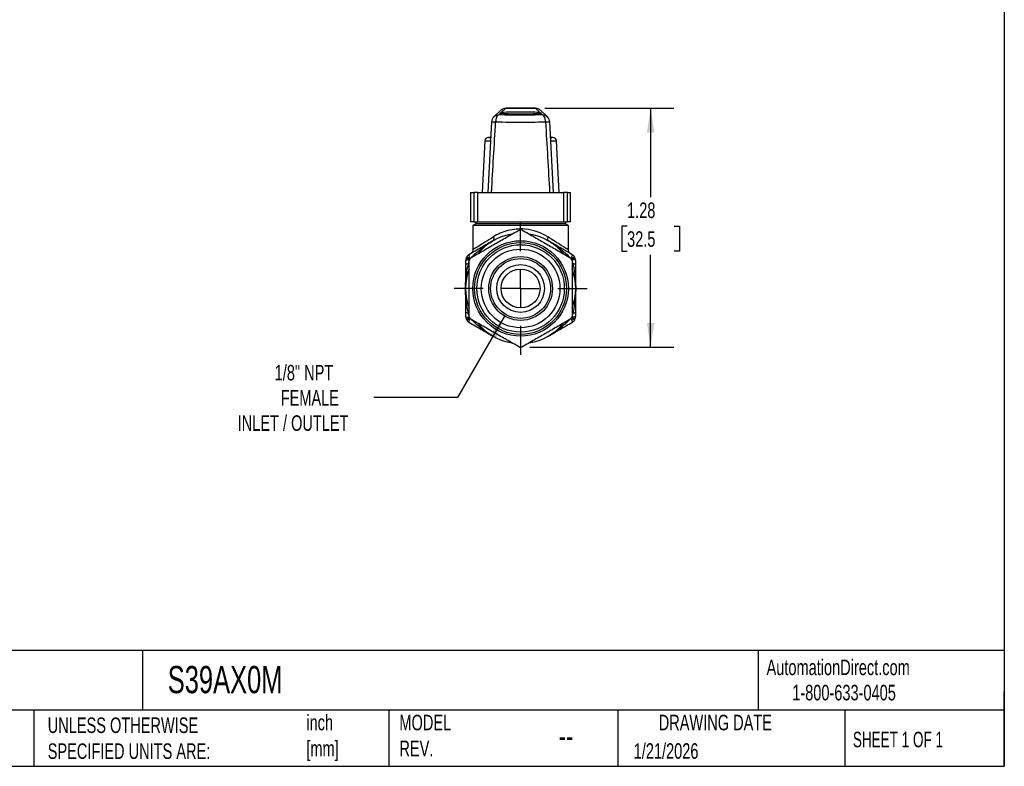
# Model space of a CAD drawing. Header units: inches. Extents: x 0.2 to 10.8, y 0.2 to 8.2.
# Tile 3 of 4: x 5.5 to 10.8, y 0.2 to 4.2. Entities that reach past the tile are written whole.
import ezdxf

# ---------------------------------------------------------------- set-up
doc = ezdxf.new("R2010")
doc.units = ezdxf.units.IN
doc.header["$MEASUREMENT"] = 0
doc.linetypes.add('SLD-Center', pattern=[0.75, 0.6, -0.05, 0.05, -0.05])
doc.linetypes.add('SLD-Solid', pattern=[0])
doc.layers.add('CENTER', color=40, linetype='SLD-Center')
doc.layers.add('DIMENSIONS', color=140, linetype='SLD-Solid', lineweight=25)
doc.layers.add('TEXT', color=140, linetype='SLD-Solid', lineweight=25)
doc.styles.add('SLDTEXTSTYLE0', font='TXT', dxfattribs={"width": 0.7})
doc.styles.add('SLDTEXTSTYLE1', font='TXT', dxfattribs={"width": 0.65})
doc.dimstyles.new('SLDDIMSTYLE2', dxfattribs={"dimtxt": 0.084961, "dimasz": 0.13, "dimexe": 0, "dimexo": 0.0625, "dimgap": 0.02124, "dimtad": 0, "dimtih": 1, "dimtoh": 1, "dimrnd": 1e-09, "dimzin": 12, "dimdsep": 46, "dimtxsty": 'SLDTEXTSTYLE0', "dimsah": 1, "dimcen": 0, "dimadec": 0, "dimazin": 3, "dimtfac": 1, "dimtofl": 0, "dimtmove": 0, "dimatfit": 3, "dimfxl": 0, "dimfrac": 2, "dimtolj": 1, "dimtzin": 12, "dimarcsym": 0})
doc.dimstyles.new('SLDDIMSTYLE3', dxfattribs={"dimtxt": 0.084961, "dimasz": 0.13, "dimexe": 0, "dimexo": 0.0625, "dimgap": 0.02124, "dimtad": 0, "dimtih": 1, "dimtoh": 1, "dimrnd": 1e-09, "dimzin": 12, "dimdsep": 46, "dimtxsty": 'SLDTEXTSTYLE0', "dimsah": 1, "dimcen": 0.09, "dimadec": 0, "dimazin": 3, "dimtfac": 1, "dimtofl": 0, "dimtmove": 0, "dimatfit": 3, "dimfxl": 0, "dimfrac": 2, "dimtolj": 1, "dimtzin": 12, "dimarcsym": 0})

# ---------------------------------------------------------------- blocks, each defined once
blk = doc.blocks.new('_D_2')
at = {"layer": 'DIMENSIONS'}
for p, q in [((8.073, 2.6621), (7.821, 2.2257)), ((7.821, 2.2257), (7.3716, 2.2257))]:
    blk.add_line(p, q, dxfattribs=at)
blk.add_solid([(8.073, 2.6621), (7.9907, 2.5595), (8.0254, 2.5395)], dxfattribs=at)
at = {"layer": 'DIMENSIONS', "attachment_point": 1, "style": 'SLDTEXTSTYLE0'}
for s, insert, char_height in [('1/8" NPT', (6.8409, 2.4006), 0.08333), ('FEMALE', (6.8733, 2.2656), 0.08333), ('INLET / OUTLET', (6.6426, 2.1305), 0.083333)]:
    blk.add_mtext(s, dxfattribs=dict(at, insert=insert, char_height=char_height))
blk = doc.blocks.new('_D_3')
at = {"layer": 'DIMENSIONS'}
for p, q in [((8.2878, 3.7752), (8.9801, 3.7752)), ((8.8551, 3.7752), (8.8551, 3.2983)), ((8.7289, 3.1442), (8.7003, 3.1442)), ((8.7003, 3.1442), (8.7003, 3.0092)), ((8.9813, 3.1442), (9.0099, 3.1442)), ((9.0099, 3.1442), (9.0099, 3.0092)), ((8.7003, 3.0092), (8.7289, 3.0092)), ((9.0099, 3.0092), (8.9813, 3.0092)), ((8.8551, 2.495), (8.8551, 2.9902)), ((8.2084, 2.495), (8.9801, 2.495))]:
    blk.add_line(p, q, dxfattribs=at)
for points in [[(8.8551, 3.7752), (8.8351, 3.6452), (8.8751, 3.6452)], [(8.8551, 2.495), (8.8751, 2.625), (8.8351, 2.625)]]:
    blk.add_solid(points, dxfattribs=at)
at = {"layer": 'DIMENSIONS', "char_height": 0.08333, "attachment_point": 1, "style": 'SLDTEXTSTYLE0'}
for s, insert in [('1.28', (8.7289, 3.2707)), ('32.5', (8.7289, 3.1166))]:
    blk.add_mtext(s, dxfattribs=dict(at, insert=insert))
blk = doc.blocks.new('SW_CENTERMARKSYMBOL_0')
at = {"layer": 'CENTER', "color": 0}
for p, q in [((0, 0.2), (0, 0.3559)), ((0, 0), (0, 0.1)), ((-0.2, 0), (-0.3559, 0)), ((0, 0), (-0.1, 0)), ((0, 0), (0, -0.1)), ((0, 0), (0.1, 0)), ((0.2, 0), (0.3559, 0)), ((0, -0.2), (0, -0.3559))]:
    blk.add_line(p, q, dxfattribs=at)

msp = doc.modelspace()

# ---------------------------------------------------------------- linework, layer by layer
for p, q in [((8.0519, 3.7644), (8.0148, 3.7291)), ((8.0438, 3.7417), (8.0517, 3.7492)), ((8.0547, 3.752), (8.079, 3.7752)), ((8.2378, 3.7752), (8.079, 3.7752)), ((8.079, 3.7752), (8.2378, 3.7752)), ((8.079, 3.7752), (8.079, 3.7752)), ((8.2378, 3.7752), (8.2621, 3.752)), ((8.2378, 3.7752), (8.2378, 3.7752)), ((8.302, 3.7291), (8.2649, 3.7644)), ((8.2651, 3.7492), (8.2749, 3.7399)), ((8.0026, 3.7027), (7.9822, 3.3238)), ((8.0419, 3.7399), (8.0438, 3.7416)), ((8.0438, 3.7416), (8.0428, 3.7417)), ((8.0428, 3.7417), (8.0438, 3.7417)), ((8.0428, 3.7417), (8.0428, 3.7416)), ((8.3346, 3.3238), (8.3142, 3.7027)), ((7.9662, 3.6004), (7.9517, 3.3238)), ((7.9662, 3.6004), (7.9971, 3.6004)), ((7.9886, 3.6191), (7.9859, 3.6191)), ((8.3199, 3.6004), (8.3506, 3.6004)), ((8.3271, 3.619), (8.3282, 3.6191)), ((8.331, 3.6191), (8.3282, 3.6191)), ((8.3651, 3.3238), (8.3506, 3.6004)), ((7.8907, 3.3238), (7.8907, 3.1663)), ((7.8907, 3.3238), (7.9073, 3.3238)), ((7.9073, 3.3238), (7.9073, 3.1663)), ((7.9293, 3.3238), (7.9073, 3.3238)), ((7.9293, 3.1663), (7.9293, 3.3238)), ((7.9293, 3.3238), (8.0027, 3.3238)), ((8.0027, 3.3238), (8.3141, 3.3238)), ((8.3141, 3.3238), (8.3876, 3.3238)), ((8.3876, 3.3238), (8.3876, 3.1663)), ((8.4095, 3.3238), (8.3876, 3.3238)), ((8.4095, 3.1663), (8.4095, 3.3238)), ((8.4095, 3.3238), (8.4261, 3.3238)), ((8.4261, 3.1663), (8.4261, 3.3238)), ((7.9073, 3.1663), (7.8907, 3.1663)), ((7.9073, 3.1663), (7.9293, 3.1663)), ((7.9183, 3.1663), (7.9183, 3.1565)), ((7.9293, 3.1663), (8.3876, 3.1663)), ((8.3876, 3.1663), (8.4095, 3.1663)), ((8.3986, 3.1565), (8.3986, 3.1663)), ((8.4261, 3.1663), (8.4095, 3.1663)), ((7.9183, 3.1565), (7.9025, 3.1474)), ((7.9025, 3.1474), (7.9025, 3.0161)), ((8.4143, 3.1474), (7.9025, 3.1474)), ((8.1584, 3.1565), (7.9183, 3.1565)), ((8.3986, 3.1565), (8.1584, 3.1565)), ((8.4143, 3.1474), (8.3986, 3.1565)), ((8.4143, 3.0161), (8.4143, 3.1474)), ((7.8672, 2.9749), (7.8844, 2.9652)), ((7.87, 2.9797), (7.887, 2.9697)), ((8.4468, 2.9797), (8.4299, 2.9697)), ((8.4496, 2.9749), (8.4325, 2.9652)), ((7.8789, 2.9425), (7.8828, 2.9406)), ((8.434, 2.9406), (8.4379, 2.9425)), ((7.8672, 2.6451), (7.8844, 2.6548)), ((7.87, 2.6403), (7.887, 2.6503)), ((7.8828, 2.6794), (7.8789, 2.6775)), ((8.4468, 2.6403), (8.4299, 2.6503)), ((8.4496, 2.6451), (8.4325, 2.6548)), ((8.4379, 2.6775), (8.434, 2.6794))]:
    msp.add_line(p, q)
for radius in [0.2559, 0.2461, 0.2343, 0.2106, 0.1707, 0.1604, 0.128, 0.1043]:
    msp.add_circle((8.1584, 2.81), radius)
for centre, radius, start, end in [((8.079, 3.7358), 0.0394, 90, 133.5489), ((8.0789, 3.7359), 0.0392, 89.8696, 133.5426), ((8.2378, 3.7358), 0.0394, 46.4511, 90), ((8.2379, 3.7359), 0.0392, 46.459, 90.1287), ((8.0419, 3.7006), 0.0394, 133.5489, 176.9057), ((8.0418, 3.7007), 0.0392, 89.8713, 133.541), ((8.275, 3.7007), 0.0392, 46.4574, 90.1304), ((8.2749, 3.7006), 0.0394, 3.0841, 46.4511), ((7.9859, 3.5994), 0.0197, 90, 177), ((8.331, 3.5994), 0.0197, 3, 90), ((8.1584, 2.81), 0.315, 88.955, 91.045), ((8.1584, 2.81), 0.2953, 98.9605, 141.0395), ((8.1584, 2.81), 0.2953, 38.9605, 81.0395), ((7.8946, 2.9594), 0.0315, 150.4737, 180), ((8.1584, 2.81), 0.3346, 149.5263, 150.4737), ((7.8971, 2.9637), 0.0315, 120, 149.5263), ((8.1584, 2.81), 0.315, 148.955, 151.045), ((8.1584, 2.81), 0.315, 28.955, 31.045), ((8.4197, 2.9637), 0.0315, 30.4737, 60), ((8.1584, 2.81), 0.3346, 29.5263, 30.4737), ((8.4222, 2.9594), 0.0315, 0, 29.5263), ((8.1584, 2.81), 0.2953, 158.9605, 201.0395), ((8.1584, 2.81), 0.2953, 338.9605, 21.0395), ((7.8946, 2.6606), 0.0315, 180, 209.5263), ((8.1584, 2.81), 0.3346, 209.5263, 210.4737), ((7.8971, 2.6563), 0.0315, 210.4737, 240), ((8.1584, 2.81), 0.315, 208.955, 211.045), ((8.1584, 2.81), 0.315, 328.955, 331.045), ((8.4197, 2.6563), 0.0315, 300, 329.5263), ((8.1584, 2.81), 0.3346, 329.5263, 330.4737), ((8.4222, 2.6606), 0.0315, 330.4737, 0), ((8.1584, 2.81), 0.2953, 218.9605, 261.0395), ((8.1584, 2.81), 0.2953, 278.9605, 321.0395), ((8.1584, 2.81), 0.315, 268.955, 271.045)]:
    msp.add_arc(centre, radius, start, end)
for centre, major_axis, ratio, start_param, end_param in [((8.1584, 3.7504), (0.1102, 0), 0.043661, 3.39543, 6.029348), ((8.1584, 3.7504), (0.1102, 0), 0.043661, 0.345634, 2.795959), ((8.0438, 3.7023), (-0.0153, 0.0364), 0.970298, 5.874544, 5.898245)]:
    msp.add_ellipse(centre, major_axis=major_axis, ratio=ratio, start_param=start_param, end_param=end_param)
for points, knots in [([(8.0517, 3.7492), (8.0489, 3.7497), (8.0478, 3.7498), (8.0485, 3.7506), (8.0492, 3.7509), (8.0513, 3.7515), (8.0528, 3.7518), (8.0547, 3.752)], [0, 0, 0, 0, 0.5, 0.5, 0.75, 0.75, 1, 1, 1, 1]), ([(8.2621, 3.752), (8.2659, 3.7516), (8.268, 3.7508), (8.2688, 3.7501), (8.2686, 3.7499), (8.2675, 3.7496), (8.2665, 3.7494), (8.2651, 3.7492)], [0, 0, 0, 0, 0.5, 0.5, 0.75, 0.75, 1, 1, 1, 1]), ([(8.0028, 3.7027), (8.003, 3.7028), (8.0033, 3.703), (8.0078, 3.7031), (8.0149, 3.703), (8.0214, 3.7027), (8.0247, 3.7026)], [0, 0, 0, 0, 0.22157, 0.480996, 0.740423, 1, 1, 1, 1]), ([(8.0419, 3.7399), (8.0371, 3.7395), (8.0286, 3.73), (8.025, 3.7109), (8.0247, 3.7026)], [0, 0, 0, 0, 0.571429, 1, 1, 1, 1]), ([(8.0247, 3.7026), (8.0721, 3.7018), (8.1657, 3.7011), (8.2566, 3.702), (8.2921, 3.7026)], [-0.4549191, -0.4549191, -0.4549191, -0.4549191, 0.0649884, 0.4549191, 0.4549191, 0.4549191, 0.4549191]), ([(8.2749, 3.7399), (8.2439, 3.7392), (8.1647, 3.7383), (8.0832, 3.739), (8.0419, 3.7399)], [-0.4549191, -0.4549191, -0.4549191, -0.4549191, -0.0649884, 0.4549191, 0.4549191, 0.4549191, 0.4549191]), ([(8.2921, 3.7026), (8.2918, 3.7109), (8.2882, 3.73), (8.2798, 3.7395), (8.2749, 3.7399)], [0, 0, 0, 0, 0.428571, 1, 1, 1, 1]), ([(8.2921, 3.7026), (8.2932, 3.7027), (8.2953, 3.7028), (8.2981, 3.7028), (8.3008, 3.7029), (8.3044, 3.703), (8.3083, 3.7031), (8.3118, 3.703), (8.314, 3.7029), (8.3141, 3.7027), (8.3142, 3.7026)], [0, 0, 0, 0, 0.077641, 0.154317, 0.230031, 0.304788, 0.47546, 0.648185, 0.823016, 1, 1, 1, 1]), ([(7.9886, 3.6191), (7.9893, 3.619), (7.9908, 3.619), (7.9936, 3.6177), (7.9958, 3.6153), (7.997, 3.6136), (7.9976, 3.612), (7.9977, 3.6115)], [0, 0, 0, 0, 0.377974, 0.706165, 0.835451, 0.945981, 1, 1, 1, 1]), ([(7.9983, 3.6218), (7.9971, 3.6211), (7.9946, 3.6197), (7.9914, 3.6193), (7.9896, 3.619)], [0, 0, 0, 0, 0.470486, 1, 1, 1, 1]), ([(8.3272, 3.619), (8.3255, 3.6193), (8.3222, 3.6197), (8.3197, 3.6211), (8.3185, 3.6218)], [0, 0, 0, 0, 0.5307, 1, 1, 1, 1]), ([(8.3191, 3.6115), (8.3194, 3.6122), (8.3201, 3.6138), (8.3212, 3.6155), (8.3228, 3.6172), (8.3247, 3.6184), (8.3264, 3.6189), (8.327, 3.6189), (8.3271, 3.619)], [0, 0, 0, 0, 0.104028, 0.22623, 0.3635, 0.626389, 0.914206, 1, 1, 1, 1]), ([(7.8886, 2.9724), (7.9137, 2.987), (7.9364, 3), (7.9795, 3.025), (8.0001, 3.0368), (8.0412, 3.0605), (8.0617, 3.0724), (8.1049, 3.0973), (8.1275, 3.1104), (8.1527, 3.1249)], [0, 0, 0, 0, 0.25, 0.25, 0.5, 0.5, 0.75, 0.75, 1, 1, 1, 1]), ([(8.3044, 3.0862), (8.2701, 3.1078), (8.1983, 3.1348), (8.0879, 3.1249), (8.0353, 3.1006), (8.0124, 3.0862)], [0, 0, 0, 0, 0.3841829, 0.6403048, 0.8964267, 0.8964267, 0.8964267, 0.8964267]), ([(8.1642, 3.1249), (8.1893, 3.1104), (8.2119, 3.0973), (8.2551, 3.0724), (8.2757, 3.0605), (8.3167, 3.0368), (8.3373, 3.025), (8.3805, 3), (8.4031, 2.987), (8.4283, 2.9724)], [0, 0, 0, 0, 0.25, 0.25, 0.5, 0.5, 0.75, 0.75, 1, 1, 1, 1]), ([(8.0108, 3.0657), (7.9899, 3.0537), (7.969, 3.0416), (7.9262, 3.0169), (7.9042, 3.0042), (7.8814, 2.991)], [0, 0, 0, 0, 0.5, 0.5, 1, 1, 1, 1]), ([(7.8916, 2.9742), (7.8943, 2.9768), (7.9022, 2.9844), (7.9162, 2.9974), (7.9349, 3.0134), (7.9569, 3.0305), (7.9803, 3.0472), (7.997, 3.0573), (8.0049, 3.0621)], [0, 0, 0, 0, 0.07878, 0.225798, 0.396506, 0.590493, 0.807728, 1, 1, 1, 1]), ([(8.0124, 3.0862), (7.9787, 3.0649), (7.9507, 3.0472), (7.9221, 3.0292), (7.9148, 3.0246), (7.905, 3.0184), (7.9025, 3.0168), (7.9025, 3.0169)], [0, 0, 0, 0, 0.5, 0.5, 0.75, 0.75, 1, 1, 1, 1]), ([(8.4143, 3.0169), (8.4143, 3.0169), (8.4112, 3.0188), (8.3827, 3.0368), (8.3333, 3.0679), (8.3044, 3.0862)], [0, 0, 0, 0, 0.1376823, 0.5507292, 0.9637761, 0.9637761, 0.9637761, 0.9637761]), ([(8.4354, 2.991), (8.4126, 3.0042), (8.3907, 3.0169), (8.3478, 3.0416), (8.3269, 3.0537), (8.3061, 3.0657)], [0, 0, 0, 0, 0.5, 0.5, 1, 1, 1, 1]), ([(7.9025, 3.0169), (7.9024, 3.0148), (7.9021, 3.0107), (7.8996, 3.0049), (7.8958, 2.9999), (7.8924, 2.9976), (7.8907, 2.9964)], [0, 0, 0, 0, 0.250036, 0.499992, 0.749947, 1, 1, 1, 1]), ([(8.319, 3.0577), (8.3244, 3.0544), (8.3388, 3.0457), (8.36, 3.0305), (8.3819, 3.0134), (8.4006, 2.9974), (8.4147, 2.9844), (8.4225, 2.9768), (8.4253, 2.9742)], [0, 0, 0, 0, 0.142941, 0.373443, 0.579278, 0.760412, 0.916409, 1, 1, 1, 1]), ([(8.4261, 2.9964), (8.4244, 2.9976), (8.421, 2.9999), (8.4173, 3.0049), (8.4148, 3.0107), (8.4145, 3.0148), (8.4143, 3.0169)], [0, 0, 0, 0, 0.250053, 0.500009, 0.749964, 1, 1, 1, 1]), ([(7.8631, 2.9594), (7.8632, 2.9596), (7.8633, 2.9601), (7.8638, 2.9607), (7.8646, 2.9613), (7.8656, 2.9618), (7.8667, 2.9622), (7.8678, 2.9626), (7.8699, 2.9632), (7.8733, 2.964), (7.8785, 2.9648), (7.8825, 2.9651), (7.8844, 2.9652)], [0, 0, 0, 0, 0.091433, 0.176229, 0.254367, 0.325839, 0.390653, 0.448819, 0.500357, 0.67577, 0.84221, 1, 1, 1, 1]), ([(7.8789, 2.9425), (7.8799, 2.9468), (7.8811, 2.9523), (7.8825, 2.9578), (7.8828, 2.9591)], [0, 0, 0, 0, 0.77427, 1, 1, 1, 1]), ([(7.8828, 2.6575), (7.8828, 2.6866), (7.8828, 2.7127), (7.8828, 2.7626), (7.8828, 2.7863), (7.8828, 2.8337), (7.8828, 2.8574), (7.8828, 2.9073), (7.8828, 2.9334), (7.8828, 2.9625)], [0, 0, 0, 0, 0.25, 0.25, 0.5, 0.5, 0.75, 0.75, 1, 1, 1, 1]), ([(8.434, 2.9625), (8.434, 2.9334), (8.434, 2.9073), (8.434, 2.8574), (8.434, 2.8337), (8.434, 2.7863), (8.434, 2.7626), (8.434, 2.7127), (8.434, 2.6866), (8.434, 2.6575)], [0, 0, 0, 0, 0.25, 0.25, 0.5, 0.5, 0.75, 0.75, 1, 1, 1, 1]), ([(8.434, 2.959), (8.4345, 2.9569), (8.4359, 2.9514), (8.4372, 2.9459), (8.4379, 2.9425)], [0, 0, 0, 0, 0.390206, 1, 1, 1, 1]), ([(7.8631, 2.81), (7.8631, 2.8102), (7.8631, 2.8104), (7.8631, 2.8278), (7.8641, 2.8535), (7.869, 2.897), (7.8736, 2.9232), (7.8789, 2.9425)], [0, 0, 0, 0, 0.0015812, 0.0015812, 0.1298268, 0.1939496, 0.3221952, 0.3221952, 0.3221952, 0.3221952]), ([(7.8789, 2.9425), (7.8748, 2.9419), (7.8665, 2.9398), (7.8631, 2.9368), (7.8631, 2.935)], [0, 0, 0, 0, 0.428571, 1, 1, 1, 1]), ([(7.8631, 2.935), (7.8631, 2.9189), (7.8631, 2.8939), (7.8631, 2.8524), (7.8631, 2.8273), (7.8631, 2.8104), (7.8631, 2.8102), (7.8631, 2.81)], [0, 0, 0, 0, 0.1282456, 0.1923684, 0.320614, 0.320614, 0.3221952, 0.3221952, 0.3221952, 0.3221952]), ([(8.4379, 2.9425), (8.4406, 2.9328), (8.4446, 2.9147), (8.4516, 2.8707), (8.4537, 2.8364), (8.4537, 2.8104), (8.4537, 2.8102), (8.4537, 2.81)], [-0.0015812, -0.0015812, -0.0015812, -0.0015812, 0.0625417, 0.1266645, 0.3190329, 0.3190329, 0.320614, 0.320614, 0.320614, 0.320614]), ([(8.4537, 2.81), (8.4537, 2.8102), (8.4537, 2.8104), (8.4537, 2.8357), (8.4537, 2.869), (8.4537, 2.9105), (8.4537, 2.927), (8.4537, 2.935)], [-0.0015812, -0.0015812, -0.0015812, -0.0015812, 0, 0, 0.1923684, 0.2564912, 0.320614, 0.320614, 0.320614, 0.320614]), ([(7.8789, 2.6775), (7.8762, 2.6872), (7.8722, 2.7053), (7.8652, 2.7493), (7.8632, 2.7836), (7.8631, 2.8096), (7.8631, 2.8098), (7.8631, 2.81)], [-0.0015812, -0.0015812, -0.0015812, -0.0015812, 0.0625417, 0.1266645, 0.3190329, 0.3190329, 0.320614, 0.320614, 0.320614, 0.320614]), ([(7.8631, 2.81), (7.8631, 2.8098), (7.8631, 2.8096), (7.8631, 2.7844), (7.8631, 2.751), (7.8631, 2.7095), (7.8631, 2.6931), (7.8631, 2.685)], [-0.0015812, -0.0015812, -0.0015812, -0.0015812, 0, 0, 0.1923684, 0.2564912, 0.320614, 0.320614, 0.320614, 0.320614]), ([(8.4537, 2.81), (8.4537, 2.8098), (8.4537, 2.8096), (8.4537, 2.8008), (8.4533, 2.7836), (8.4516, 2.7577), (8.4488, 2.7317), (8.4446, 2.7053), (8.4406, 2.6872), (8.4379, 2.6775)], [0, 0, 0, 0, 0.0015812, 0.0015812, 0.065704, 0.1298268, 0.1939496, 0.2580724, 0.3221952, 0.3221952, 0.3221952, 0.3221952]), ([(8.4537, 2.685), (8.4537, 2.6931), (8.4537, 2.7095), (8.4537, 2.7344), (8.4537, 2.7593), (8.4537, 2.7844), (8.4537, 2.801), (8.4537, 2.8096), (8.4537, 2.8098), (8.4537, 2.81)], [0, 0, 0, 0, 0.0641228, 0.1282456, 0.1923684, 0.2564912, 0.320614, 0.320614, 0.3221952, 0.3221952, 0.3221952, 0.3221952]), ([(7.8828, 2.661), (7.8823, 2.6631), (7.8809, 2.6686), (7.8797, 2.6741), (7.8789, 2.6775)], [0, 0, 0, 0, 0.390206, 1, 1, 1, 1]), ([(8.1527, 2.4951), (8.1275, 2.5096), (8.1049, 2.5227), (8.0617, 2.5476), (8.0412, 2.5595), (8.0001, 2.5832), (7.9795, 2.595), (7.9364, 2.62), (7.9137, 2.6331), (7.8886, 2.6476)], [0, 0, 0, 0, 0.25, 0.25, 0.5, 0.5, 0.75, 0.75, 1, 1, 1, 1]), ([(7.9979, 2.5623), (7.9924, 2.5656), (7.978, 2.5743), (7.9569, 2.5895), (7.9349, 2.6066), (7.9162, 2.6227), (7.9022, 2.6356), (7.8943, 2.6432), (7.8916, 2.6459)], [0, 0, 0, 0, 0.142941, 0.373443, 0.579278, 0.760412, 0.916409, 1, 1, 1, 1]), ([(8.4283, 2.6476), (8.4031, 2.6331), (8.3805, 2.62), (8.3373, 2.595), (8.3167, 2.5832), (8.2757, 2.5595), (8.2551, 2.5476), (8.2119, 2.5227), (8.1893, 2.5096), (8.1642, 2.4951)], [0, 0, 0, 0, 0.25, 0.25, 0.5, 0.5, 0.75, 0.75, 1, 1, 1, 1]), ([(8.4253, 2.6459), (8.4225, 2.6432), (8.4147, 2.6356), (8.4006, 2.6227), (8.3819, 2.6066), (8.36, 2.5895), (8.3365, 2.5728), (8.3198, 2.5627), (8.312, 2.558)], [0, 0, 0, 0, 0.07878, 0.225798, 0.396506, 0.590493, 0.807728, 1, 1, 1, 1]), ([(8.4537, 2.6606), (8.4537, 2.6604), (8.4536, 2.6599), (8.453, 2.6593), (8.4522, 2.6587), (8.4512, 2.6582), (8.4501, 2.6578), (8.449, 2.6574), (8.447, 2.6568), (8.4435, 2.656), (8.4383, 2.6553), (8.4344, 2.6549), (8.4325, 2.6548)], [0, 0, 0, 0, 0.091433, 0.176229, 0.254367, 0.325839, 0.390653, 0.448819, 0.500357, 0.67577, 0.84221, 1, 1, 1, 1]), ([(8.4379, 2.6775), (8.437, 2.6732), (8.4357, 2.6677), (8.4343, 2.6622), (8.434, 2.661)], [0, 0, 0, 0, 0.77427, 1, 1, 1, 1]), ([(8.4379, 2.6775), (8.442, 2.6781), (8.4503, 2.6802), (8.4537, 2.6832), (8.4537, 2.685)], [0, 0, 0, 0, 0.428571, 1, 1, 1, 1]), ([(7.8814, 2.629), (7.9042, 2.6158), (7.9262, 2.6031), (7.969, 2.5784), (7.9899, 2.5663), (8.0108, 2.5543)], [0, 0, 0, 0, 0.5, 0.5, 1, 1, 1, 1]), ([(8.3061, 2.5543), (8.3269, 2.5663), (8.3478, 2.5784), (8.3907, 2.6031), (8.4126, 2.6158), (8.4354, 2.629)], [0, 0, 0, 0, 0.5, 0.5, 1, 1, 1, 1])]:
    msp.add_open_spline(points, degree=3, knots=knots)
for points in [[(8.0027, 3.3238), (8.01, 3.4501), (8.0173, 3.5764), (8.0247, 3.7026)], [(8.2921, 3.7026), (8.2995, 3.5764), (8.3068, 3.4501), (8.3141, 3.3238)], [(8.0124, 3.0862), (8.0142, 3.0816), (8.0159, 3.0725), (8.013, 3.067), (8.0108, 3.0657)], [(8.3044, 3.0862), (8.3026, 3.0816), (8.301, 3.0725), (8.3038, 3.067), (8.3061, 3.0657)], [(7.8631, 2.9594), (7.8631, 2.9512), (7.8631, 2.9431), (7.8631, 2.935)], [(7.8814, 2.991), (7.8792, 2.9898), (7.8815, 2.9808), (7.887, 2.9697)], [(8.4299, 2.9697), (8.4353, 2.9808), (8.4376, 2.9898), (8.4354, 2.991)], [(8.4537, 2.9594), (8.4537, 2.9607), (8.4495, 2.9632), (8.4386, 2.9648), (8.4325, 2.9652)], [(8.4537, 2.935), (8.4537, 2.9431), (8.4537, 2.9512), (8.4537, 2.9594)], [(8.4537, 2.935), (8.4537, 2.9381), (8.4475, 2.941), (8.4379, 2.9425)], [(7.8631, 2.685), (7.8631, 2.682), (7.8694, 2.679), (7.8789, 2.6775)], [(7.8631, 2.685), (7.8631, 2.677), (7.8631, 2.6688), (7.8631, 2.6606)], [(7.8631, 2.6606), (7.8631, 2.6593), (7.8673, 2.6568), (7.8782, 2.6552), (7.8844, 2.6548)], [(7.887, 2.6503), (7.8842, 2.6447), (7.8802, 2.6345), (7.8803, 2.6296), (7.8814, 2.629)], [(8.4354, 2.629), (8.4376, 2.6303), (8.4353, 2.6392), (8.4299, 2.6503)], [(8.4537, 2.6606), (8.4537, 2.6688), (8.4537, 2.6769), (8.4537, 2.685)]]:
    msp.add_open_spline(points, degree=3)
at = {"layer": 'TEXT'}
for p, q in [((10.75, 8.25), (10.75, 0.25)), ((10.75, 0.8711), (0.25, 0.8711)), ((6.1322, 0.8711), (6.1322, 0.55)), ((9.4321, 0.8711), (9.4321, 0.55)), ((10.75, 0.25), (10.75, 0.65)), ((10.75, 0.55), (0.25, 0.55)), ((5.5511, 0.55), (5.5511, 0.25)), ((7.4528, 0.55), (7.4528, 0.25)), ((8.6797, 0.55), (8.6797, 0.25)), ((9.8956, 0.55), (9.8956, 0.25)), ((0.25, 0.25), (10.75, 0.25))]:
    msp.add_line(p, q, dxfattribs=at)

# ---------------------------------------------------------------- block references
at = {"layer": 'CENTER'}
msp.add_blockref('SW_CENTERMARKSYMBOL_0', (8.1584, 2.81), dxfattribs=at)

# ---------------------------------------------------------------- texts
at = {"layer": 'TEXT'}
for s, insert, char_height, attachment_point, style in [('AutomationDirect.com', (9.4762, 0.8219), 0.083333, 1, 'SLDTEXTSTYLE0'), ('S39AX0M', (6.268, 0.7875), 0.14583, 1, 'SLDTEXTSTYLE0'), ('1-800-633-0405', (9.6138, 0.6865), 0.083333, 1, 'SLDTEXTSTYLE0'), ('inch^J[mm]', (7.0104, 0.5261), 0.08333, 1, 'SLDTEXTSTYLE0'), ('MODEL ^JREV.', (7.5092, 0.5261), 0.083333, 1, 'SLDTEXTSTYLE0'), ('DRAWING DATE', (9.2018, 0.5261), 0.083333, 2, 'SLDTEXTSTYLE0'), ('UNLESS OTHERWISE ^JSPECIFIED UNITS ARE:', (5.6248, 0.5117), 0.083333, 1, 'SLDTEXTSTYLE0'), ('SHEET 1 OF 1', (9.9386, 0.4351), 0.083333, 1, 'SLDTEXTSTYLE1'), ('--', (8.3633, 0.4754), 0.125, 1, 'SLDTEXTSTYLE0'), ('1/21/2026', (8.7643, 0.3737), 0.08333, 1, 'SLDTEXTSTYLE0')]:
    msp.add_mtext(s, dxfattribs=dict(at, insert=insert, char_height=char_height, attachment_point=attachment_point, style=style))

# ---------------------------------------------------------------- dimensions: what is measured, and where the dimension line sits
at = {"layer": 'DIMENSIONS'}
dim = msp.add_linear_dim(base=(8.8551, 3.7752), p1=(8.1584, 2.495), p2=(8.2378, 3.7752), angle=90, dimstyle='SLDDIMSTYLE3', dxfattribs=at)
dim.commit()
dim.dimension.update_dxf_attribs({"geometry": '_D_3', "text_midpoint": (8.8551, 3.1442), "dimtype": 160})
dim = msp.add_diameter_dim_2p(p1=(8.2438, 2.9579), p2=(8.073, 2.6621), text='1/8" NPT\\PFEMALE\\PINLET / OUTLET', dimstyle='SLDDIMSTYLE2', override={"dimpost": '<>'}, dxfattribs=at)
dim.commit()
dim.dimension.update_dxf_attribs({"geometry": '_D_2', "text_midpoint": (7.0912, 2.2257), "dimtype": 163})

doc.saveas('drawing.dxf')
